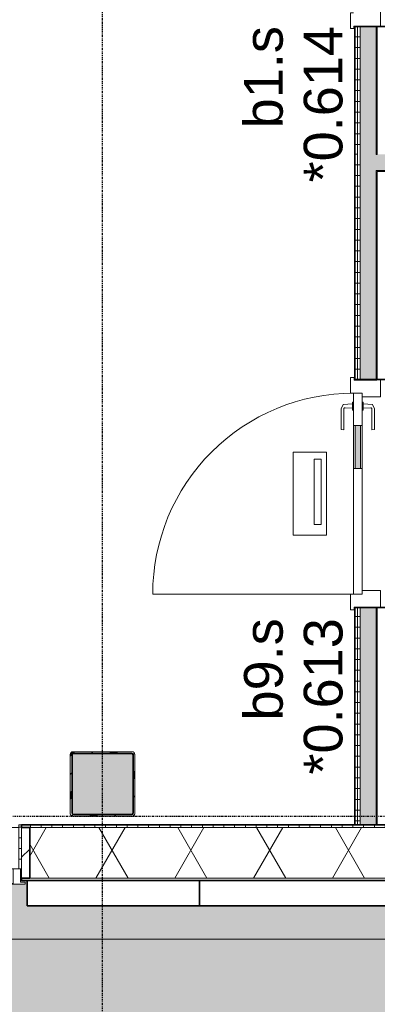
# Model space of a CAD drawing. Header units: millimetres. Extents: x -80560 to 110805, y -11020 to 52719.
# Tile 73 of 152: x 72309 to 73972, y 9126 to 13703. Entities that reach past the tile are written whole.
import ezdxf

# ---------------------------------------------------------------- set-up
doc = ezdxf.new("R2010")
doc.units = ezdxf.units.MM
doc.linetypes.add('CENTER2', pattern=[20, 8, -4, 4, -4])
doc.linetypes.add('DASHED2-1', pattern=[3, 2, -1])
for name, color, linetype, lineweight in [('A-ANNO-DIMS', 211, 'Continuous', 9), ('A-ANNO-DIMS-100', 211, 'Continuous', 9), ('A-DETL-MBND', 5, 'Continuous', 18), ('A-DOOR', 31, 'Continuous', 18), ('A-FLOR-OVHD', 1, 'DASHED2-1', 18), ('A-FLOR-PATT', 8, 'Continuous', 18), ('A-GENM', 13, 'Continuous', 18), ('A-GLAZ', 151, 'Continuous', 18), ('A-GLAZ-IDEN', 152, 'Continuous', 18), ('A-GLAZ-SILL', 1, 'Continuous', 18), ('A-WALL', 113, 'Continuous', 35), ('A-WALL-PATT', 111, 'Continuous', 35), ('I-WALL', 2, 'Continuous', 18), ('S-COLS', 52, 'Continuous', 18), ('S-GRID', 1, 'Continuous', 9)]:
    doc.layers.add(name, color=color, linetype=linetype, lineweight=lineweight)
doc.styles.add('Arial', font='arial.ttf', dxfattribs={"height": 180})
doc.styles.add('Arial_6', font='arial.ttf', dxfattribs={"width": 0.7, "height": 180})
doc.dimstyles.new('n3o_1_8', dxfattribs={"dimscale": 304.8, "dimtxt": 183.646692, "dimasz": 0.492126, "dimexe": 0.246063, "dimexo": 0.0625, "dimgap": 0.032808, "dimtad": 1, "dimdec": 0, "dimdsep": 46, "dimtxsty": 'Arial_6', "dimblk1": 'OBLIQUE', "dimblk2": 'OBLIQUE', "dimsah": 1, "dimcen": 0.09, "dimdle": 0.246063, "dimazin": 0, "dimtfac": 1, "dimtdec": 4, "dimtix": 1, "dimtmove": 0, "dimatfit": 3, "dimfxl": 0.246063, "dimfxlon": 1, "dimtvp": 1, "dimtolj": 1, "dimtzin": 0, "dimarcsym": 2})
pattern_1 = [(180, (74072.32, 15523.5), (-1e-13, -50), [])]
pattern_2 = [(270, (75992.32, 13102), (50, 1e-13), [])]
pattern_3 = [(180, (74072.32, 11428.75), (-1e-13, -50), [])]

# ---------------------------------------------------------------- blocks, each defined once
blk = doc.blocks.new('Leonardo College_EHA_1489_R18_CF_situatie_2020_rvt-1-DO_00 begane grond')
at = {"layer": 'A-FLOR-PATT', "lineweight": 9}
h = blk.add_hatch(dxfattribs=at)
h.set_pattern_fill('FP_27', color=93, style=0, pattern_type=2)
h.set_pattern_definition([(90, (0, 0), (-456.197, 456.197), [120.967, -791.427]), (45, (0, 0), (-456.197, 456.197), [120.968, -524.193]), (135, (0, 0), (-456.197, -456.197), [120.968, -524.193])])
h.paths.add_polyline_path([(53547.8, 6923), (67447.4, 6923), (67424.9, 9701), (65130, 9701), (65130, 9711.4), (64440, 9713), (64440, 9701), (64450, 9701), (64450, 9584), (62200, 9584), (62200, 9701), (62210, 9701), (62210, 9720), (61625.9, 9721), (60390, 9721), (60390, 9701), (60400, 9701), (60400, 9584), (57700, 9584), (57700, 9701), (57710, 9701), (57710, 9721), (54990, 9721), (54990, 9701), (55000, 9701), (55000, 9584), (52300, 9584), (52300, 9701), (52268, 9701), (52268, 9694), (52290, 9694), (52290, 9684), (49610, 9684), (49610, 9694), (49632, 9694), (49632, 9701), (49600, 9700), (49600, 9584), (47450, 9584), (47450, 9701), (47418, 9701), (47418, 9694), (47440, 9694), (47440, 9684), (42960, 9684), (42960, 9694), (42982, 9694), (42982, 9701), (42950, 9700), (42950, 9584), (41600, 9584), (41600, 9701), (41568, 9701), (41568, 9694), (41590, 9694), (41590, 9684), (40683.4, 9684), (40682.5, 9678), (39817.5, 9678), (39816.6, 9684), (39710, 9684), (39710, 9694), (39732, 9694), (39732, 9701), (39700, 9701), (39700, 9584), (38800, 9584), (38800, 9701), (38768, 9701), (38768, 9694), (38790, 9694), (38790, 9684), (37910, 9684), (37910, 9694), (37932, 9694), (37932, 9701), (37900, 9701), (37900, 9584), (35200, 9584), (35200, 9701), (35168, 9701), (35168, 9694), (35190, 9694), (35190, 9684), (32510, 9684), (32510, 9694), (32532, 9694), (32532, 9701), (32500, 9701), (32500, 9584), (30100, 9584), (30100, 9701), (30068, 9701), (30068, 9694), (30090, 9694), (30090, 9684), (29210, 9684), (29210, 9694), (29232, 9694), (29232, 9701), (29200, 9701), (29200, 9584), (28527, 9584), (28527, 9701), (28495, 9701), (28495, 9694), (28517, 9694), (28517, 9684), (28412, 9684), (28409.5, 9668), (27544.5, 9668), (27542, 9684), (27437, 9684), (27437, 9694), (27459, 9694), (27459, 9701), (27427, 9701), (27427, 9584), (25750, 9584), (25750, 9701), (25718, 9701), (25718, 9694), (25740, 9694), (25740, 9684), (23960, 9684), (23960, 9694), (23982, 9694), (23982, 9701), (23950, 9700), (23950, 9584), (23050, 9584), (23050, 9701), (23018, 9701), (23018, 9694), (23040, 9694), (23040, 9684), (22160, 9684), (22160, 9694), (22182, 9694), (22182, 9701), (22150, 9701), (22150, 9584), (20350, 9584), (20350, 9701), (20318, 9701), (20318, 9694), (20340, 9694), (20340, 9684), (15860, 9684), (15860, 9694), (15882, 9694), (15882, 9701), (15850, 9700), (15850, 9584), (14384, 9584), (14384, 9721), (7590.2, 9721), (7590.2, 6923), (52710.1, 6923)], flags=0)
h.paths.add_polyline_path([(30068, 9713), (30073, 9713), (30073, 9721), (30068, 9721)], flags=0)
h.paths.add_polyline_path([(29227, 9713), (29232, 9713), (29232, 9721), (29227, 9721)], flags=0)
blk = doc.blocks.new('NLRS_28_SCO_UN_staalkolom koker betongevuld_gen_CGA - kolom B-V232-DO_00 begane grond')
at = {"layer": 'S-COLS', "lineweight": 5}
h = blk.add_hatch(dxfattribs=at)
h.set_pattern_fill('FP_200', color=256, style=0, pattern_type=2)
h.set_pattern_definition([(45, (-47800, -10150), (-99.99975, 99.99975), []), (45, (-47715, -10150), (-99.99975, 99.99975), []), (45, (-47710, -10150), (-99.99975, 99.99975), []), (45, (-47705, -10150), (-99.99975, 99.99975), []), (45, (-47700, -10150), (-99.99975, 99.99975), []), (45, (-47695, -10150), (-99.99975, 99.99975), []), (45, (-47690, -10150), (-99.99975, 99.99975), []), (45, (-47685, -10150), (-99.99975, 99.99975), [])])
h.paths.add_polyline_path([(-138, -150), (138, -150), (146.5, -146.5), (150, -138), (150, 138), (146.5, 146.5), (138, 150), (-138, 150), (-146.5, 146.5), (-150, 138), (-150, -138), (-146.5, -146.5)], flags=0)
h.paths.add_polyline_path([(-134, -142), (-139.7, -139.7), (-142, -134), (-142, 134), (-139.7, 139.7), (-134, 142), (134, 142), (139.7, 139.7), (142, 134), (142, -134), (139.7, -139.7), (134, -142)], flags=0)
at = {"layer": 'S-COLS', "lineweight": 9}
blk.add_hatch(color=256, dxfattribs=at).paths.add_polyline_path([(134, -142), (139.7, -139.7), (142, -134), (142, 134), (139.7, 139.7), (134, 142), (-134, 142), (-139.7, 139.7), (-142, 134), (-142, -134), (-139.7, -139.7), (-134, -142)], flags=0)
at = {"layer": 'S-COLS'}
for p, q in [((-150, 138), (-150, -138)), ((138, 150), (-138, 150)), ((-134, 142), (134, 142)), ((150, -138), (150, 138)), ((-142, -134), (-142, 134)), ((142, 134), (142, -134)), ((-138, -150), (138, -150)), ((134, -142), (-134, -142))]:
    blk.add_line(p, q, dxfattribs=at)
at = {"layer": 'S-COLS', "lineweight": 35}
for p, q in [((134, 142), (-134, 142)), ((-142, 134), (-142, -134)), ((142, -134), (142, 134)), ((-134, -142), (134, -142))]:
    blk.add_line(p, q, dxfattribs=at)
at = {"layer": 'S-COLS'}
for centre, radius, start, end in [((-138, 138), 12, 90, 180), ((-134, 134), 8, 90, 180), ((134, 134), 8, 0, 90), ((138, 138), 12, 0, 90), ((-134, -134), 8, 180, 270), ((134, -134), 8, 270, 0), ((-138, -138), 12, 180, 270), ((138, -138), 12, 270, 360)]:
    blk.add_arc(centre, radius, start, end, dxfattribs=at)
at = {"layer": 'S-COLS', "lineweight": 35}
for centre, start, end in [((-134, 134), 90, 180), ((134, 134), 360, 90), ((-134, -134), 180, 270), ((134, -134), 270, 360)]:
    blk.add_arc(centre, 8, start, end, dxfattribs=at)
blk = doc.blocks.new('19112_SW_LeonardoCollege_R2020_rvt-1-DO_00 begane grond')
at = {"color": 50, "lineweight": 9}
blk.add_blockref('NLRS_28_SCO_UN_staalkolom koker betongevuld_gen_CGA - kolom B-V232-DO_00 begane grond', (47800, 10150), dxfattribs=at)
blk = doc.blocks.new('NLRS_41_GM_WPB_spouwlat-SH_generiek_ISR - 235x38-V61-DO_00 begane grond')
at = {"layer": 'A-GENM'}
h = blk.add_hatch(dxfattribs=at)
h.set_pattern_fill('FP_81', color=256, style=0, pattern_type=2)
h.set_pattern_definition([(45, (0, 0), (-141.42136, 141.42136), [])])
h.paths.add_polyline_path([(47461, 9713), (47461, 9948), (47423, 9948), (47423, 9713)], flags=0)
for p, q in [((47461, 9948), (47423, 9948)), ((47423, 9948), (47423, 9713)), ((47461, 9713), (47461, 9948)), ((47423, 9713), (47461, 9713))]:
    blk.add_line(p, q, dxfattribs=at)
blk = doc.blocks.new('NLRS_41_GM_WPB_spouwlat-SH_generiek_ISR - 235x38-33868840-DO_00 begane grond')
at = {"layer": 'A-DETL-MBND'}
for p, q in [((15889, 9948), (20311, 9948)), ((15877, 9713), (15882, 9713)), ((20318, 9713), (20323, 9713))]:
    blk.add_line(p, q, dxfattribs=at)
blk = doc.blocks.new('41_dagkanten_SH_generiek_ISR - 12x204_5-V62-DO_00 begane grond')
at = {"layer": 'A-GENM'}
h = blk.add_hatch(dxfattribs=at)
h.set_pattern_fill('FP_80', color=256, style=0, pattern_type=2)
h.set_pattern_definition([(0, (0, 0), (0, 50), [])])
h.paths.add_polyline_path([(47418, 9756), (47423, 9756), (47423, 9960.5), (47411, 9960.5), (47411, 9756)], flags=0)
for p, q in [((47423, 9960.5), (47411, 9960.5)), ((47411, 9960.5), (47411, 9756)), ((47423, 9756), (47423, 9960.5)), ((47418, 9756), (47423, 9756))]:
    blk.add_line(p, q, dxfattribs=at)
blk = doc.blocks.new('merk 4500 draaikiep 1x HOOG - merk 4500 draaikiep 1x HOOG-33743888-DO_00 begane grond')
at = {"layer": 'A-GLAZ'}
for p, q in [((-2218, 72), (-2184, 72)), ((-2218, 10), (-2218, 72)), ((-2184, 72), (-2184, 4)), ((1382, 72), (1416, 72)), ((1382, 4), (1382, 72)), ((1416, 72), (1416, 4)), ((2184, 72), (2218, 72)), ((2184, 4), (2184, 72)), ((2218, 72), (2218, 10)), ((-2240, 10), (-2218, 10)), ((-2240, 0), (-2240, 10)), ((-2184, 4), (-2162, 4)), ((-2162, 4), (-2162, 0)), ((1360, 4), (1382, 4)), ((1360, 0), (1360, 4)), ((1416, 4), (1438, 4)), ((1438, 4), (1438, 0)), ((2162, 4), (2184, 4)), ((2162, 0), (2162, 4)), ((2218, 10), (2240, 10)), ((2240, 10), (2240, 0)), ((-2162, 0), (-2240, 0)), ((1438, 0), (1360, 0)), ((2240, 0), (2162, 0))]:
    blk.add_line(p, q, dxfattribs=at)
at = {"layer": 'A-GLAZ-SILL'}
for p, q in [((-2184, 72), (1382, 72)), ((1416, 72), (2184, 72)), ((-2162, 4), (1360, 4)), ((-2162, 0), (1360, 0)), ((1438, 4), (1443, 4)), ((1438, 0), (1443, 0)), ((2157, 4), (2162, 4)), ((2157, 0), (2162, 0))]:
    blk.add_line(p, q, dxfattribs=at)
blk = doc.blocks.new('32_n3o_deur_enkel - 90x139_17_K_930_2410x1080_deur vv glasstrook_Deur_ extra kierdichting en valdorpel-34075199-DO_00 begane grond')
at = {"layer": 'A-GLAZ'}
for p, q in [((-530, 17), (-450, 17)), ((-450, 17), (-450, -68)), ((450, 17), (530, 17)), ((450, -68), (450, 17)), ((-528, 0), (-530, 0)), ((-528, -105), (-528, 0)), ((528, 0), (528, -105)), ((530, 0), (528, 0)), ((-540, -105), (-528, -105)), ((-540, -122), (-540, -105)), ((-467, -122), (-540, -122)), ((-467, -108), (-467, -122)), ((467, -122), (467, -108)), ((540, -122), (467, -122)), ((528, -105), (540, -105)), ((540, -105), (540, -122))]:
    blk.add_line(p, q, dxfattribs=at)
blk = doc.blocks.new('30_n3o_deur_glasstrook - 40mm_draai_LS-32855232-DO_00 begane grond')
at = {"layer": 'A-DOOR'}
blk.add_hatch(color=256, dxfattribs=at).paths.add_polyline_path([(-584, -32), (-584, -8), (-784, -8), (-784, -32)], flags=0)
for p, q in [((-584, 0), (0, 0)), ((0, 0), (0, -40)), ((-934, 0), (-784, 0)), ((-934, -40), (-934, 0)), ((-784, -40), (-934, -40)), ((-784, 0), (-784, -40)), ((-584, 0), (-784, 0)), ((-784, -8), (-584, -8)), ((-784, -32), (-784, -8)), ((-584, -32), (-784, -32)), ((-784, -40), (-584, -40)), ((-584, -40), (-584, 0)), ((-584, -8), (-584, -32)), ((0, -40), (-584, -40)), ((-273.9, -165), (-660.1, -165)), ((-660.1, -165), (-660.1, -320.7)), ((-273.9, -320.7), (-273.9, -165)), ((-323.9, -190), (-626.8, -190)), ((-626.8, -190), (-626.8, -223.3)), ((-626.8, -223.3), (-323.9, -223.3)), ((-323.9, -223.3), (-323.9, -190)), ((-660.1, -320.7), (-273.9, -320.7))]:
    blk.add_line(p, q, dxfattribs=at)
blk = doc.blocks.new('30_n3o_beslag_deurkruk_met_schild - std-887349-DO_00 begane grond')
at = {"layer": 'A-DOOR'}
for p, q in [((-10, 5), (-7.8, 48.4)), ((-7.8, 48.4), (12.7, 58)), ((12.7, 58), (108, 58)), ((108, 58), (111, 45)), ((18.5, 5), (-18.5, 5)), ((-18.5, 5), (-18.5, 0)), ((8.3, 39.7), (10, 5)), ((111, 45), (13.3, 45)), ((18.5, 0), (18.5, 5))]:
    blk.add_line(p, q, dxfattribs=at)
at = {"layer": 'A-DOOR', "flags": 128}
blk.add_lwpolyline([(13.3, 45), (11.3, 44.6), (9.6, 43.4), (8.6, 41.7), (8.3, 39.7)], dxfattribs=at)
blk = doc.blocks.new('30_n3o_beslag_deurkruk_met_schild - std-V111-DO_00 begane grond')
at = {"layer": 'A-DOOR'}
for p, q in [((-18.5, 0), (-18.5, -5)), ((18.5, -5), (18.5, 0)), ((-18.5, -5), (18.5, -5)), ((-7.8, -48.4), (-10, -5)), ((10, -5), (8.3, -39.7)), ((13.3, -45), (111, -45)), ((111, -45), (108, -58)), ((12.7, -58), (-7.8, -48.4)), ((108, -58), (12.7, -58))]:
    blk.add_line(p, q, dxfattribs=at)
at = {"layer": 'A-DOOR', "flags": 128}
blk.add_lwpolyline([(8.3, -39.7), (8.6, -41.7), (9.6, -43.4), (11.3, -44.6), (13.3, -45)], dxfattribs=at)
blk = doc.blocks.new('00_n3o_symbool_swingangle - std-31742705-DO_00 begane grond')
at = {"layer": 'A-DOOR'}
blk.add_line((-415, 0), (-415, 934), dxfattribs=at)
blk.add_arc((-415, 0), 934, 360, 90, dxfattribs=at)
blk = doc.blocks.new('32_n3o_deur_enkel - 90x139_17_K_930_2410x1080-34075198-DO_00 begane grond')
at = {"layer": 'A-GLAZ'}
for p, q in [((-530, 17), (-450, 17)), ((-528, 2), (-530, 2)), ((-528, -107), (-528, 2)), ((-450, 17), (-450, -68)), ((450, 17), (530, 17)), ((450, -68), (450, 17)), ((528, 2), (528, -107)), ((530, 2), (528, 2)), ((-540, -107), (-528, -107)), ((-540, -122), (-540, -107)), ((-467, -122), (-540, -122)), ((-467, -108), (-467, -122)), ((467, -122), (467, -108)), ((540, -122), (467, -122)), ((528, -107), (540, -107)), ((540, -107), (540, -122))]:
    blk.add_line(p, q, dxfattribs=at)
blk = doc.blocks.new('DIMBLOCK272-DO_00 begane grond')
at = {"layer": 'A-ANNO-DIMS-100'}
for p, q in [((102364.8, 10470.3), (102364.8, 5571.3)), ((102364.8, 5646.3), (102364.8, 10470.3)), ((39278.8, 5646.3), (39353.8, 5721.3)), ((39278.8, 5721.3), (39278.8, 5571.3)), ((39278.8, 5646.3), (39278.8, 5721.3)), ((102364.8, 5646.3), (102439.8, 5721.3)), ((39203.8, 5646.3), (102439.8, 5646.3)), ((39278.8, 5646.3), (39203.8, 5571.3)), ((102364.8, 5646.3), (102289.8, 5571.3))]:
    blk.add_line(p, q, dxfattribs=at)
at = {"layer": 'A-ANNO-DIMS-100', "color": 0, "insert": (70581.7, 5889.9), "char_height": 180, "width": 576.368, "attachment_point": 1, "line_spacing_factor": 0.941778, "style": 'Arial_6'}
blk.add_mtext('63086', dxfattribs=at)
blk = doc.blocks.new('_Oblique')
at = {"color": 0, "linetype": 'ByBlock', "lineweight": -2}
blk.add_line((-0.5, -0.5), (0.5, 0.5), dxfattribs=at)

msp = doc.modelspace()

# ---------------------------------------------------------------- hatches: boundary and pattern name
at = {"layer": 'A-WALL-PATT', "lineweight": 18}
h = msp.add_hatch(dxfattribs=at)
h.set_pattern_fill('FP_42', color=256, angle=90, style=0, pattern_type=2)
h.set_pattern_definition(pattern_1)
h.paths.add_polyline_path([(73879.8, 13102), (73879.8, 13672), (73867.3, 13672), (73867.3, 13102)], flags=0)
h.paths.add_polyline_path([(73879.8, 14732), (73879.8, 17945), (73867.3, 17945), (73867.3, 14732)], flags=0)
h = msp.add_hatch(dxfattribs=at)
h.set_pattern_fill('FP_42', color=256, angle=90, style=0, pattern_type=2)
h.set_pattern_definition(pattern_1)
h.paths.add_polyline_path([(73892.3, 13089.5), (73892.3, 13672), (73879.8, 13672), (73879.8, 13089.5)], flags=0)
h.paths.add_polyline_path([(73892.3, 14732), (73892.3, 17957.5), (73879.8, 17957.5), (73879.8, 14732)], flags=0)
at = {"layer": 'A-WALL-PATT', "lineweight": 5}
h = msp.add_hatch(color=256, dxfattribs=at)
h.paths.add_polyline_path([(73892.8, 13077), (73967.3, 13077), (73967.3, 13672), (73892.3, 13672), (73892.3, 13077)], flags=0)
h.paths.add_polyline_path([(73892.3, 14732), (73967.3, 14732), (73967.3, 17970), (73892.3, 17970), (73892.3, 14921.3)], flags=0)
at = {"layer": 'A-WALL-PATT', "lineweight": 18}
h = msp.add_hatch(dxfattribs=at)
h.set_pattern_fill('FP_43', color=256, angle=-270, style=0, pattern_type=2)
h.set_pattern_definition(pattern_2)
h.paths.add_polyline_path([(78117.3, 13089.5), (78117.3, 13102), (74059.8, 13102), (74059.8, 13089.5), (74773.8, 13089.5)], flags=0)
h.paths.add_polyline_path([(73879.8, 13089.5), (73879.8, 13102), (73867.3, 13102), (73867.3, 13089.5)], flags=0)
h = msp.add_hatch(dxfattribs=at)
h.set_pattern_fill('FP_122', color=256, angle=90, style=0, pattern_type=2)
h.set_pattern_definition(pattern_3)
h.paths.add_polyline_path([(73879.8, 9960.5), (73879.8, 10970), (73867.3, 10970), (73867.3, 9960.5)], flags=0)
h.paths.add_polyline_path([(73879.8, 12030), (73879.8, 13089.5), (73867.3, 13089.5), (73867.3, 12030)], flags=0)
h = msp.add_hatch(dxfattribs=at)
h.set_pattern_fill('FP_43', color=256, angle=-270, style=0, pattern_type=2)
h.set_pattern_definition(pattern_2)
h.paths.add_polyline_path([(78117.3, 13077), (78117.3, 13089.5), (74047.3, 13088.4), (74047.3, 13077), (74773.8, 13077)], flags=0)
h.paths.add_polyline_path([(73879.8, 13077), (73892.3, 13077), (73892.3, 13089.5), (73879.8, 13089.5)], flags=0)
h = msp.add_hatch(dxfattribs=at)
h.set_pattern_fill('FP_122', color=256, angle=90, style=0, pattern_type=2)
h.set_pattern_definition(pattern_3)
h.paths.add_polyline_path([(73892.3, 9960.5), (73892.3, 10970), (73879.8, 10970), (73879.8, 9960.5)], flags=0)
h.paths.add_polyline_path([(73892.3, 12030), (73892.3, 13077), (73879.8, 13077), (73879.8, 12030)], flags=0)
at = {"layer": 'A-WALL-PATT', "lineweight": 5}
msp.add_hatch(color=256, dxfattribs=at).paths.add_polyline_path([(78117.3, 13002), (78117.3, 13077), (73892.3, 13077), (73892.8, 13002), (74773.8, 13002)], flags=0)
h = msp.add_hatch(color=256, dxfattribs=at)
h.paths.add_polyline_path([(73967.3, 9960.5), (73967.3, 10970), (73892.3, 10970), (73892.3, 9960.5)], flags=0)
h.paths.add_polyline_path([(73892.3, 12030), (73967.3, 12030), (73967.3, 13002), (73892.3, 13002), (73892.3, 12255.2)], flags=0)
at = {"layer": 'A-WALL-PATT', "lineweight": 18}
h = msp.add_hatch(dxfattribs=at)
h.set_pattern_fill('FP_2', color=256, style=0, pattern_type=2)
h.set_pattern_definition([(60, (24894.82, 0), (-274.963, 158.75), []), (120, (24894.82, 0), (-274.963, -158.75), [])])
h.paths.add_polyline_path([(78297.9, 9713), (78321.8, 9713), (78321.8, 9948), (77205.8, 9948), (77205.8, 9713), (77710.5, 9713)], flags=0)
h.paths.add_polyline_path([(74483.8, 9713), (74483.8, 9948), (72355.8, 9948), (72355.8, 9713), (74186.5, 9713)], flags=0)
h.paths.add_polyline_path([(67725.7, 9713), (67833.8, 9713), (67833.8, 9948), (66505.8, 9948), (66505.8, 9713), (66551, 9713)], flags=0)
h.paths.add_polyline_path([(64495.3, 9713), (64583.8, 9713), (64583.8, 9948), (63705.8, 9948), (63705.8, 9713), (64201.6, 9713)], flags=0)
h.paths.add_polyline_path([(62783.8, 9713), (62783.8, 9948), (60105.8, 9948), (60105.8, 9713), (62733.3, 9713)], flags=0)
h.paths.add_polyline_path([(57153.5, 9713), (57383.8, 9713), (57383.8, 9948), (55005.8, 9948), (55005.8, 9713), (56566.2, 9713)], flags=0)
h.paths.add_polyline_path([(54083.8, 9713), (54083.8, 9948), (53432.8, 9948), (53432.8, 9713), (53629.4, 9713)], flags=0)
h.paths.add_polyline_path([(52310.8, 9713), (52310.8, 9948), (50655.8, 9948), (50655.8, 9713), (52161.1, 9713)], flags=0)
h.paths.add_polyline_path([(46875, 9713), (47033.8, 9713), (47033.8, 9948), (45255.8, 9948), (45255.8, 9713), (46581.3, 9713)], flags=0)
h.paths.add_polyline_path([(48833.8, 9713), (48833.8, 9948), (47955.8, 9948), (47955.8, 9713), (48343.3, 9713)], flags=0)
h.paths.add_polyline_path([(40733.8, 9713), (40733.8, 9948), (39407.8, 9948), (39407.8, 9713), (40707.9, 9713)], flags=0)
h = msp.add_hatch(dxfattribs=at)
h.set_pattern_fill('FP_231', color=256, angle=90, style=0, pattern_type=2)
h.set_pattern_definition([(90, (58858.82, 9701), (-50, -2e-13), [])])
h.paths.add_polyline_path([(77167.8, 9948), (78321.8, 9948), (78321.8, 9960.5), (77167.8, 9960.5)], flags=0)
h.paths.add_polyline_path([(72317.8, 9948), (74521.8, 9948), (74521.8, 9960.5), (72317.8, 9960.5)], flags=0)
h.paths.add_polyline_path([(67725.7, 9948), (67871.8, 9948), (67871.8, 9960.5), (66467.8, 9960.5), (66467.8, 9948), (66551, 9948)], flags=0)
h.paths.add_polyline_path([(64583.8, 9948), (64621.8, 9948), (64621.8, 9960.5), (63667.8, 9960.5), (63667.8, 9948), (64201.6, 9948)], flags=0)
h.paths.add_polyline_path([(62821.8, 9948), (62821.8, 9960.5), (60067.8, 9960.5), (60067.8, 9948), (62783.8, 9948)], flags=0)
h.paths.add_polyline_path([(56566.2, 9948), (57421.8, 9948), (57421.8, 9960.5), (54967.8, 9960.5), (54967.8, 9948), (56272.5, 9948)], flags=0)
h.paths.add_polyline_path([(53923.1, 9948), (54121.8, 9948), (54121.8, 9960.5), (53394.8, 9960.5), (53394.8, 9948), (53629.4, 9948)], flags=0)
h.paths.add_polyline_path([(51867.4, 9948), (52348.8, 9948), (52348.8, 9960.5), (50617.8, 9960.5), (50617.8, 9948), (51573.7, 9948)], flags=0)
h.paths.add_polyline_path([(48871.8, 9948), (48871.8, 9960.5), (47917.8, 9960.5), (47917.8, 9948), (48833.8, 9948)], flags=0)
h.paths.add_polyline_path([(47071.8, 9948), (47071.8, 9960.5), (45217.8, 9960.5), (45217.8, 9948), (47033.8, 9948)], flags=0)
h.paths.add_polyline_path([(40707.9, 9948), (40771.8, 9948), (40771.8, 9960.5), (39642.8, 9960.5), (39642.8, 9948)], flags=0)
h = msp.add_hatch(dxfattribs=at)
h.set_pattern_fill('FP_230', color=256, style=0, pattern_type=2)
h.set_pattern_definition([(0, (58858.82, 9701), (2e-14, 50), [])])
h.paths.add_polyline_path([(78321.8, 9701), (78321.8, 9713), (77167.8, 9713), (77167.8, 9701), (78297.9, 9701)], flags=0)
h.paths.add_polyline_path([(74521.8, 9701), (74521.8, 9713), (72317.8, 9713), (72317.8, 9701), (74186.5, 9701)], flags=0)
h.paths.add_polyline_path([(67725.7, 9701), (67871.8, 9701), (67871.8, 9713), (66467.8, 9713), (66467.8, 9701), (66551, 9701)], flags=0)
h.paths.add_polyline_path([(64621.8, 9701), (64621.8, 9713), (63667.8, 9713), (63667.8, 9701), (64495.3, 9701)], flags=0)
h.paths.add_polyline_path([(62733.3, 9701), (62821.8, 9701), (62821.8, 9713), (60067.8, 9713), (60067.8, 9701), (62439.6, 9701)], flags=0)
h.paths.add_polyline_path([(57421.8, 9701), (57421.8, 9713), (54967.8, 9713), (54967.8, 9701), (57153.5, 9701)], flags=0)
h.paths.add_polyline_path([(53629.4, 9701), (54121.8, 9701), (54121.8, 9713), (53394.8, 9713), (53394.8, 9701)], flags=0)
h.paths.add_polyline_path([(52161.1, 9701), (52348.8, 9701), (52348.8, 9713), (50617.8, 9713), (50617.8, 9701), (51867.4, 9701)], flags=0)
h.paths.add_polyline_path([(48049.7, 9701), (48871.8, 9701), (48871.8, 9713), (47917.8, 9713), (47917.8, 9701)], flags=0)
h.paths.add_polyline_path([(46581.3, 9701), (47071.8, 9701), (47071.8, 9713), (45217.8, 9713), (45217.8, 9701), (45406.6, 9701)], flags=0)
h.paths.add_polyline_path([(39395.8, 9701), (40771.8, 9701), (40771.8, 9713), (39395.8, 9713)], flags=0)

# ---------------------------------------------------------------- linework, layer by layer
at = {"layer": 'A-FLOR-OVHD'}
msp.add_line((102310.7, 9429), (36723.8, 9429), dxfattribs=at)
at = {"layer": 'A-WALL', "lineweight": 18}
for p, q in [((73879.8, 12030), (73879.8, 13672)), ((73892.3, 12030), (73892.3, 13672)), ((73967.3, 13077), (73967.3, 13672)), ((73972.3, 13077), (73972.3, 13672)), ((73972.3, 13077), (73967.3, 13077)), ((78117.3, 13002), (73967.3, 13002)), ((73967.3, 12030), (73967.3, 13002)), ((78117.3, 12997), (73972.3, 12997)), ((73972.3, 12030), (73972.3, 12997)), ((73879.8, 9960.5), (73879.8, 10970)), ((73892.3, 9960.5), (73892.3, 10970)), ((73967.3, 9960.5), (73967.3, 10970)), ((73972.3, 9960.5), (73972.3, 10970)), ((72355.8, 9948), (74483.8, 9948)), ((72317.8, 9713), (72312.8, 9713)), ((72355.8, 9713), (74483.8, 9713)), ((72317.8, 9701), (72312.8, 9701))]:
    msp.add_line(p, q, dxfattribs=at)
at = {"layer": 'A-WALL'}
for p, q in [((74521.8, 9960.5), (72317.8, 9960.5)), ((72317.8, 9960.5), (72317.8, 9948)), ((72317.8, 9948), (72355.8, 9948)), ((72355.8, 9948), (72355.8, 9713)), ((72355.8, 9713), (72317.8, 9713)), ((72317.8, 9713), (72317.8, 9701)), ((72317.8, 9701), (74521.8, 9701)), ((72344.8, 9701), (72344.8, 9584)), ((73144.8, 9584), (73144.8, 9701)), ((72344.8, 9584), (74494.8, 9584))]:
    msp.add_line(p, q, dxfattribs=at)
at = {"layer": 'I-WALL', "lineweight": 35}
for p, q in [((74072.3, 13672), (73867.3, 13672)), ((73867.3, 13672), (73867.3, 12030)), ((73867.3, 12030), (74072.3, 12030)), ((73867.3, 10970), (73867.3, 9960.5)), ((74072.3, 10970), (73867.3, 10970))]:
    msp.add_line(p, q, dxfattribs=at)
at = {"layer": 'S-GRID', "linetype": 'CENTER2', "lineweight": 25}
for p, q in [((72694.8, 4383.3), (72694.8, 52119.1)), ((29945.3, 10000), (110204.9, 10000))]:
    msp.add_line(p, q, dxfattribs=at)

# ---------------------------------------------------------------- block references
at = {"color": 250, "lineweight": 5}
for name in ['Leonardo College_EHA_1489_R18_CF_situatie_2020_rvt-1-DO_00 begane grond', '19112_SW_LeonardoCollege_R2020_rvt-1-DO_00 begane grond']:
    msp.add_blockref(name, (24894.8, 0), dxfattribs=at)
at = {"layer": 'A-DOOR'}
for name, p, rotation in [('00_n3o_symbool_swingangle - std-31742705-DO_00 begane grond', (73861.8, 11448), 89.99999999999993), ('30_n3o_deur_glasstrook - 40mm_draai_LS-32855232-DO_00 begane grond', (73901.8, 11033), 269.9999999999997), ('30_n3o_beslag_deurkruk_met_schild - std-V111-DO_00 begane grond', (73861.8, 11907), 270.0000000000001), ('30_n3o_beslag_deurkruk_met_schild - std-887349-DO_00 begane grond', (73901.8, 11907), 269.9999999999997)]:
    msp.add_blockref(name, p, dxfattribs=dict(at, rotation=rotation))
at = {"layer": 'A-GENM'}
for name, p in [('NLRS_41_GM_WPB_spouwlat-SH_generiek_ISR - 235x38-33868840-DO_00 begane grond', (51994.8, 0)), ('41_dagkanten_SH_generiek_ISR - 12x204_5-V62-DO_00 begane grond', (24894.8, 0)), ('NLRS_41_GM_WPB_spouwlat-SH_generiek_ISR - 235x38-V61-DO_00 begane grond', (24894.8, 0))]:
    msp.add_blockref(name, p, dxfattribs=at)
at = {"layer": 'A-GLAZ', "rotation": 269.9999999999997}
for name, p in [('32_n3o_deur_enkel - 90x139_17_K_930_2410x1080-34075198-DO_00 begane grond', (73969.8, 14202)), ('32_n3o_deur_enkel - 90x139_17_K_930_2410x1080_deur vv glasstrook_Deur_ extra kierdichting en valdorpel-34075199-DO_00 begane grond', (73969.8, 11500))]:
    msp.add_blockref(name, p, dxfattribs=at)
at = {"layer": 'A-GLAZ'}
msp.add_blockref('merk 4500 draaikiep 1x HOOG - merk 4500 draaikiep 1x HOOG-33743888-DO_00 begane grond', (70094.8, 9684), dxfattribs=at)

# ---------------------------------------------------------------- texts
at = {"layer": 'A-GLAZ-IDEN', "lineweight": 9, "char_height": 180, "attachment_point": 1, "rotation": 90, "style": 'Arial'}
for s, insert, width in [('b1.s', (73352.4, 13198.4), 561.181), ('*0.614', (73630.3, 12947), 865.822), ('b9.s', (73352.4, 10445.4), 561.181), ('*0.613', (73630.3, 10194.1), 865.822)]:
    msp.add_mtext(s, dxfattribs=dict(at, insert=insert, width=width))

# ---------------------------------------------------------------- dimensions: what is measured, and where the dimension line sits
at = {"layer": 'A-ANNO-DIMS'}
dim = msp.add_linear_dim(base=(102364.8, 5646.3), p1=(39278.8, 5721.3), p2=(102364.8, 10470.3), dimstyle='n3o_1_8', override={"dimpost": '<>', "dimfxl": 63264.498951}, dxfattribs=at)
dim.commit()
dim.dimension.update_dxf_attribs({"geometry": 'DIMBLOCK272-DO_00 begane grond', "text_midpoint": (70821.8, 5748.2)})

doc.saveas('drawing.dxf')
